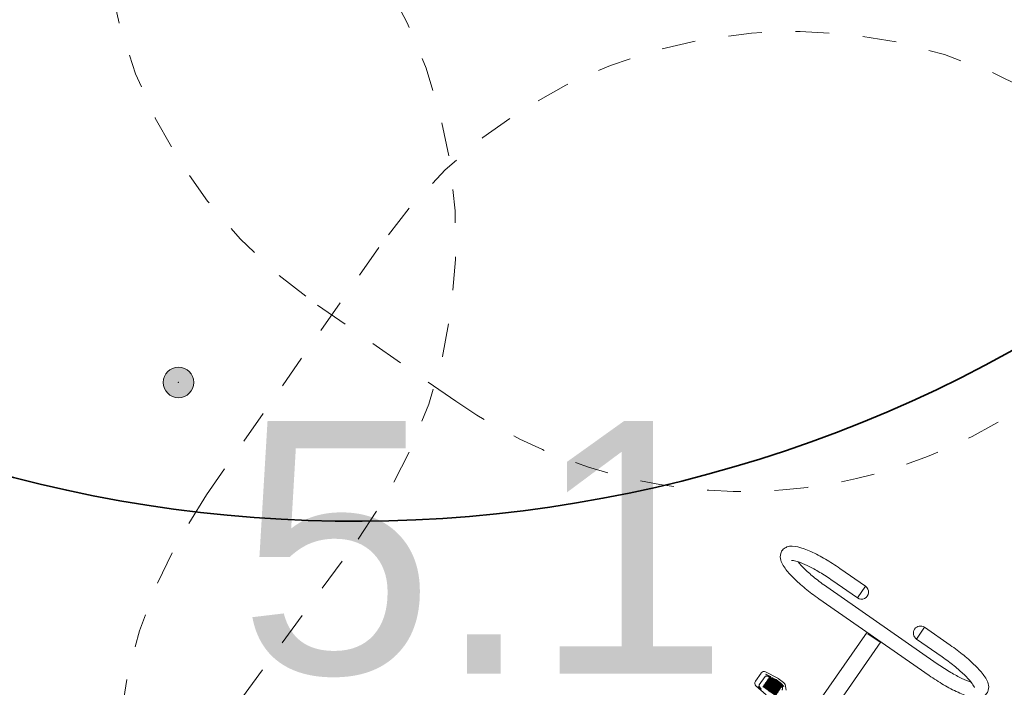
# Model space of a CAD drawing. Extents: x 5477758 to 5478353, y 5918276 to 5918502.
# Tile 39 of 127: x 5477900.66 to 5477903.58, y 5918353.42 to 5918355.4. Entities that reach past the tile are written whole.
import ezdxf
from ezdxf.enums import TextEntityAlignment as Align

# ---------------------------------------------------------------- set-up
doc = ezdxf.new("R2010")
doc.units = 0
doc.header["$LTSCALE"] = 0.25
doc.header["$PDSIZE"] = 0.75
doc.linetypes.add('ACAD_ISO03W100', pattern=[30, 12, -18])
doc.layers.get('0').update_dxf_attribs({"linetype": 'CONTINUOUS', "lineweight": 13})
for name, color, linetype, lineweight in [('0_PROJEKTOWANE ZABAWKI', 7, 'CONTINUOUS', 0), ('OT_Rzedna', 252, 'CONTINUOUS', 18), ('pomiar', 252, 'CONTINUOUS', 18), ('ZZ_korona', 94, 'CONTINUOUS', 35)]:
    doc.layers.add(name, color=color, linetype=linetype, lineweight=lineweight)
doc.styles.add('GEO-INFO', font='arial.ttf')

# ---------------------------------------------------------------- blocks, each defined once
blk = doc.blocks.new('OTRN')
at = {"linetype": 'Continuous', "lineweight": 13}
blk.add_hatch(color=0, dxfattribs=at).paths.add_polyline_path([(0, -0.090553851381, 1), (0, 0.090553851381, 1)])
at = {"color": 0, "linetype": 'Continuous', "lineweight": 13}
blk.add_circle((0, 0), 0.090553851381, dxfattribs=at)
blk = doc.blocks.new('zw$2AC3')
at = {"linetype": 'ACAD_ISO03W100', "lineweight": 0, "ltscale": 0.1}
blk.add_lwpolyline([(-43.25233459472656, -268.3472688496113, 0.4162854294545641), (107.8079483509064, -118.3510163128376), (107.8079483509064, -58.11101630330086, 0.4142135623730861), (-42.19205152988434, 91.8889836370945), (-179.8757082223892, 91.88898369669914, 0.414213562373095), (-329.8757085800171, -58.1110163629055), (-329.8757085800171, -118.3510163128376, 0.414229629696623), (-179.867479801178, -268.351016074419, -1.371421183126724e-05)], format="xyb", close=True, dxfattribs=at)
blk = doc.blocks.new('zw$FF8F')
at = {"lineweight": 0}
for p, q in [((49.35128110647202, 30.64578759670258), (58.6512810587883, 30.64578759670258)), ((58.6512810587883, 30.64578759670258), (58.65128111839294, 26.40578770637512)), ((58.6512810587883, 30.64578759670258), (58.65128111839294, 26.40578770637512)), ((80.05128109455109, 30.64578759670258), (80.05128109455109, 26.40578758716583)), ((80.05128109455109, 30.64578759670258), (89.35128110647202, 30.64578759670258)), ((80.05128109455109, 26.40578758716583), (80.05128109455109, 30.64578759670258)), ((49.35128104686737, 26.40578758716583), (58.65128111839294, 26.40578770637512)), ((80.05128109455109, 26.40578758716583), (89.35128110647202, 26.40578770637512)), ((89.35128116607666, 23.89725601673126), (49.3512812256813, 23.89725577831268)), ((89.3512812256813, 19.65725612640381), (49.3512812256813, 19.65725612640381)), ((66.8512812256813, 19.65725576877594), (66.85128104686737, -18.1531583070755)), ((71.35128116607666, 19.4293315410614), (67.35128104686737, 19.4293315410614)), ((71.85128110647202, -18.15315818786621), (71.85128104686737, 19.65725576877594)), ((47.92128121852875, -8.248210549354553), (47.92128103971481, -8.339882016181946)), ((47.92128103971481, -8.339882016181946), (47.92128098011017, -11.29168713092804)), ((48.80144780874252, -7.255416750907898), (52.86261028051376, -6.765221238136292)), ((49.28148752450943, -7.754284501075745), (50.75561261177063, -7.576352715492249)), ((55.73911678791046, -7.754284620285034), (49.28148752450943, -7.754284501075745)), ((49.449114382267, -11.53874123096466), (49.449114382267, -8.459513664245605)), ((55.31442773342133, -8.049198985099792), (50.6922253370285, -8.049198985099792)), ((55.31442773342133, -8.34411370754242), (50.69222545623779, -8.344113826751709)), ((55.31442767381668, -8.639028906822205), (50.69222551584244, -8.639028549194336)), ((52.98244369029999, -6.758015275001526), (55.0070675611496, -6.758015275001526)), ((55.55811679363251, -7.576352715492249), (55.73911678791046, -7.754284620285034)), ((56.91269713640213, -8.229063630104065), (55.70810449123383, -7.04489004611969)), ((55.31442767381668, -9.2288578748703), (50.69222539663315, -9.22885811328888)), ((55.31442779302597, -9.523772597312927), (50.69222545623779, -9.523772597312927)), ((55.31442755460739, -9.818687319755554), (50.69222545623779, -9.818687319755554)), ((55.31442761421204, -10.11360228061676), (50.69222545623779, -10.1136018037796)), ((55.31442761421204, -10.40851676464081), (50.69222545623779, -10.40851664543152)), ((55.31442779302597, -10.99834620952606), (50.6922253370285, -10.99834620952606)), ((55.31442779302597, -11.29326069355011), (50.69222545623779, -11.29326093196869)), ((55.31442767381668, -8.933943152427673), (50.69222551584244, -8.933943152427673)), ((55.31442773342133, -10.70343160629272), (50.69222551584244, -10.70343148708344)), ((48.80144780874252, -12.28448116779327), (52.8626104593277, -12.77467668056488)), ((49.55289494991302, -12.17800509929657), (49.41719114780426, -12.16162550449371)), ((50.32320713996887, -12.17800486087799), (49.55289494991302, -12.17800509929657))]:
    blk.add_line(p, q, dxfattribs=at)
at = {"linetype": 'ACAD_ISO03W100', "lineweight": 0, "ltscale": 0.1}
blk.add_lwpolyline([(-117.7657574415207, 30.64578759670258), (-117.7657573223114, -59.01622021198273, 0.4142135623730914), (32.23424261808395, -209.016220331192), (106.4683197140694, -209.016220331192, 0.4142135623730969), (256.4683196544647, -59.01622021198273), (256.468319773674, 30.64578783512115, 0.4142135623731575), (106.4683197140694, 180.6457874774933), (32.23424261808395, 180.6457875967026, 0.4142135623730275), (-117.7657574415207, 30.64578759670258)], format="xyb", close=True, dxfattribs=at)
at = {"lineweight": 0}
for centre, radius, start, end in [((58.65128123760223, 28.52578771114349), 2.120000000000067, 269.9999989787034, 89.99999897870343), ((80.05128121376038, 28.52578771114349), 2.120000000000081, 89.99999897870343, 269.9999989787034), ((48.92128121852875, -8.248210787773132), 1.000000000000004, 96.88249277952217, 179.9999989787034), ((52.98244386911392, -7.758015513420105), 1.000000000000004, 89.99999897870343, 96.88249277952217), ((55.00706750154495, -7.758015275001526), 1.000000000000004, 45.48974911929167, 89.99999897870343), ((48.92128121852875, -11.29168713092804), 1.000000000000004, 179.9999989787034, 263.1175070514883)]:
    blk.add_arc(centre, radius, start, end, dxfattribs=at)
for centre, major_axis, ratio, start_param, end_param in [((67.35128110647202, 19.88248538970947), (-0.4999999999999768, 6.38378239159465e-16), 0.9063077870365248, 0.5201680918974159, 1.570796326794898), ((71.35128128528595, 19.88248527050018), (-0.4999999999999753, 4.710121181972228e-14), 0.9063077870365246, 1.570796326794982, 2.62142456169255), ((54.88282662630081, -7.620304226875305), (-8.205509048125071, 4.440892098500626e-15), 0.0223438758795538, 0.8194386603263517, 1.023754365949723), ((52.69430202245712, -11.68883216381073), (-21.43786143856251, 1.243449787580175e-14), 0.1833428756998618, 4.588715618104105, 4.809551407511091), ((52.69430184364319, -11.98374688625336), (-21.43786143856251, 1.243449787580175e-14), 0.1833428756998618, 4.588715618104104, 4.809551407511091), ((52.69430208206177, -12.27866172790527), (-21.43786143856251, 1.243449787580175e-14), 0.1833428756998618, 4.588715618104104, 4.809551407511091), ((52.69430202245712, -12.57357609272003), (-21.43786143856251, 1.243449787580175e-14), 0.1833428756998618, 4.588715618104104, 4.809551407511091), ((56.35695165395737, -7.442372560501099), (-8.205509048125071, 4.440892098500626e-15), 0.0223438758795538, 0.8194386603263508, 0.91733985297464), ((52.69430184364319, -11.51090061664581), (21.43786143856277, -1.4210854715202e-14), 0.1833428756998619, 1.455208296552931, 1.632677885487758), ((52.69430208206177, -11.80581498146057), (21.43786143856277, -1.4210854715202e-14), 0.1833428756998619, 1.455208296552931, 1.632677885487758), ((52.69430196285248, -12.10072982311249), (21.43786143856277, -1.4210854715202e-14), 0.1833428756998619, 1.455208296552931, 1.632677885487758), ((52.69430190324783, -12.39564442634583), (21.43786143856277, -1.4210854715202e-14), 0.1833428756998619, 1.455208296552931, 1.632677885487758), ((52.69430208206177, -12.69055950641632), (21.43786143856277, -1.4210854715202e-14), 0.1833428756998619, 1.455208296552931, 1.632677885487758), ((55.0070675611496, -7.442372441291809), (0.9101233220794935, -6.661338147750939e-16), 0.1833428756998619, 4.888751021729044, 5.18504668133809), ((54.77372992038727, -7.620304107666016), (1.414213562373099, -7.771561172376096e-16), 0.1296429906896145, 5.123462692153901, 5.46374664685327), ((54.59273022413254, -7.442372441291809), (1.414213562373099, -7.771561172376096e-16), 0.1296429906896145, 5.338455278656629, 5.46374664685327), ((52.69430196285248, -12.86849117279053), (-21.43786143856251, 1.243449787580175e-14), 0.1833428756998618, 4.588715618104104, 4.809551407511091), ((52.69430202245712, -13.16340577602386), (-21.43786143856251, 1.243449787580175e-14), 0.1833428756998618, 4.588715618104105, 4.809551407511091), ((52.69430202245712, -13.45832026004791), (-21.43786143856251, 1.243449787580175e-14), 0.1833428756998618, 4.588715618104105, 4.809551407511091), ((52.69430202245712, -13.75323498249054), (-21.43786143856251, 1.243449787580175e-14), 0.1833428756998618, 4.588715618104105, 4.809551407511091), ((52.69430196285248, -14.04814970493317), (-21.43786143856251, 1.243449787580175e-14), 0.1833428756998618, 4.588715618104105, 4.809551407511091), ((52.69430202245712, -14.34306466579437), (-21.43786143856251, 1.243449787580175e-14), 0.1833428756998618, 4.588715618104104, 4.809551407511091), ((52.69430202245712, -14.637979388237), (-21.43786143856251, 1.243449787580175e-14), 0.1833428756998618, 4.588715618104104, 4.809551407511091), ((52.69430190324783, -14.93289387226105), (-21.43786143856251, 1.243449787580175e-14), 0.1833428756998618, 4.588715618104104, 4.809551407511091), ((52.69430202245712, -15.2278083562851), (-21.43786143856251, 1.243449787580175e-14), 0.1833428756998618, 4.588715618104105, 4.809551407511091), ((52.69430190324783, -12.98547410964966), (21.43786143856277, -1.4210854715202e-14), 0.1833428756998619, 1.455208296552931, 1.632677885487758), ((52.69430214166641, -13.280388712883), (21.43786143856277, -1.4210854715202e-14), 0.1833428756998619, 1.455208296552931, 1.632677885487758), ((52.69430190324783, -13.57530343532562), (21.43786143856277, -1.4210854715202e-14), 0.1833428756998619, 1.455208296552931, 1.632677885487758), ((52.69430196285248, -13.87021803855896), (21.43786143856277, -1.4210854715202e-14), 0.1833428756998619, 1.455208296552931, 1.632677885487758), ((52.69430178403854, -14.16513288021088), (21.43786143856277, -1.4210854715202e-14), 0.1833428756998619, 1.455208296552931, 1.632677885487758), ((52.69430190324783, -14.4600476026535), (21.43786143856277, -1.4210854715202e-14), 0.1833428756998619, 1.455208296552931, 1.632677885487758), ((52.69430184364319, -14.75496232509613), (21.43786143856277, -1.4210854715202e-14), 0.1833428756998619, 1.455208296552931, 1.632677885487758), ((55.01853042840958, -12.02764487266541), (-8.205509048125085, 3.552713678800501e-15), 0.02234387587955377, 0.819438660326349, 1.012852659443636), ((55.15423423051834, -12.04402482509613), (-8.205509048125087, 4.440892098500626e-15), 0.02234387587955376, 0.8194386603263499, 1.002139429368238)]:
    blk.add_ellipse(centre, major_axis=major_axis, ratio=ratio, start_param=start_param, end_param=end_param, dxfattribs=at)
for points, knots in [([(49.3512812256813, 19.65725612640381), (47.65070301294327, 19.65725588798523), (45.95059335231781, 19.72069656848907), (42.70264118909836, 19.97065806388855), (41.15738791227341, 20.15776669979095), (38.32203084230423, 20.65475237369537), (37.04757297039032, 20.96510708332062), (34.71371567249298, 21.79478967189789), (33.67593312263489, 22.22355306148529), (32.67504805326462, 23.57331740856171), (32.5134402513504, 23.85484063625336), (32.23637670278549, 24.64070439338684), (32.1869700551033, 25.19337952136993), (32.37163043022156, 26.15874099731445), (32.56812989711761, 26.56460964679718), (33.12751913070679, 27.36480236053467), (33.51727730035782, 27.69270658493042), (34.86345785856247, 28.60490667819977), (35.96605086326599, 29.0072785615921), (38.61967158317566, 29.71894156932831), (40.14924103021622, 29.99911534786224), (43.37650179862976, 30.40033614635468), (45.04617923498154, 30.53125143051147), (47.61743938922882, 30.62937390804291), (48.4843522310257, 30.64578747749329), (49.35128110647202, 30.64578759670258)], [3.141592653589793, 3.141592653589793, 3.141592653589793, 3.141592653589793, 3.471228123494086, 3.471228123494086, 3.803520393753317, 3.803520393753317, 4.148217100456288, 4.148217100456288, 4.547103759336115, 4.547103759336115, 4.633246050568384, 4.633246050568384, 4.755392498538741, 4.755392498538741, 4.868367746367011, 4.868367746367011, 5.032913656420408, 5.032913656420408, 5.410338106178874, 5.410338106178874, 5.778299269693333, 5.778299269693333, 6.115142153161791, 6.115142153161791, 6.283185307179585, 6.283185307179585, 6.283185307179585, 6.283185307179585]), ([(89.35128110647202, 30.64578759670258), (91.05185914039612, 30.645787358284), (92.75196921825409, 30.5823472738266), (95.99992108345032, 30.33238554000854), (97.54517447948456, 30.14527690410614), (100.3805315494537, 29.64829123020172), (101.6549893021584, 29.33793663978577), (103.9888463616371, 28.50825393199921), (105.0266292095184, 28.0794905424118), (106.0275144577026, 26.72972643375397), (106.1891219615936, 26.44820284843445), (106.4661856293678, 25.66233909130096), (106.51559227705, 25.10966408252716), (106.3309318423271, 24.14430272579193), (106.1344324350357, 23.7384340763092), (105.5750431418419, 22.93824172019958), (105.1852849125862, 22.61033713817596), (103.8391044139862, 21.69813704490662), (102.7365112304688, 21.29576504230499), (100.0828907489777, 20.58410203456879), (98.55332118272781, 20.30392813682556), (95.32606053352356, 19.90270745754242), (93.65638303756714, 19.77179205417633), (91.08512288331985, 19.67366969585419), (90.21820992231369, 19.65725600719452), (89.3512812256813, 19.65725612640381)], [3.966027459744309e-16, 3.966027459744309e-16, 3.966027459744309e-16, 3.966027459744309e-16, 0.3296354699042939, 0.3296354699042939, 0.6619277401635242, 0.6619277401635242, 1.006624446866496, 1.006624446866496, 1.405511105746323, 1.405511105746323, 1.491653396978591, 1.491653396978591, 1.613799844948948, 1.613799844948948, 1.726775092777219, 1.726775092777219, 1.891321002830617, 1.891321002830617, 2.268745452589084, 2.268745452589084, 2.636706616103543, 2.636706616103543, 2.973549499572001, 2.973549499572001, 3.141592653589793, 3.141592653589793, 3.141592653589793, 3.141592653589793]), ([(36.21503138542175, 24.39199340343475), (36.21813851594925, 24.39492428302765), (36.22279894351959, 24.39932036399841), (36.29558646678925, 24.45688807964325), (36.4581498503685, 24.5641542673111), (37.04529941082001, 24.84241354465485), (37.53855681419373, 25.02625262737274), (38.89181810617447, 25.41290867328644), (39.80975538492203, 25.61389315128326), (41.98205119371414, 25.97076106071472), (43.26025569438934, 26.12168800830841), (46.01585811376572, 26.33590710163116), (47.4983469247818, 26.39636361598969), (49.10857707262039, 26.40544545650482), (49.22992914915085, 26.40578746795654), (49.35128104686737, 26.40578758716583)], [4.943364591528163, 4.943364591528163, 4.943364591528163, 4.943364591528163, 4.989496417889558, 4.989496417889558, 5.155564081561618, 5.155564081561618, 5.379342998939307, 5.379342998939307, 5.652412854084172, 5.652412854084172, 5.950449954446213, 5.950449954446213, 6.258117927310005, 6.258117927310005, 6.283185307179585, 6.283185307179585, 6.283185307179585, 6.283185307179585]), ([(89.35128110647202, 26.40578770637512), (90.85354101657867, 26.40578770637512), (92.35566854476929, 26.35280227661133), (95.19222414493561, 26.14818203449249), (96.52774775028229, 25.99710071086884), (98.85977125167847, 25.62388849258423), (99.86625450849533, 25.4029039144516), (101.3825740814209, 24.95769274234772), (101.9316453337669, 24.7287871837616), (102.4002917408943, 24.46686232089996), (102.4526351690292, 24.42194092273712), (102.4875307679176, 24.39199352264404)], [4.967400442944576e-16, 4.967400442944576e-16, 4.967400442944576e-16, 4.967400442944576e-16, 0.3103179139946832, 0.3103179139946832, 0.618359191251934, 0.618359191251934, 0.9170402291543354, 0.9170402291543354, 1.188143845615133, 1.188143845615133, 1.339820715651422, 1.339820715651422, 1.339820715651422, 1.339820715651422]), ([(49.3512812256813, 23.89725577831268), (47.84902131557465, 23.89725601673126), (46.34689372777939, 23.95024144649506), (43.51033824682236, 24.1548615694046), (42.17481470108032, 24.30594313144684), (39.84279131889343, 24.67915546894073), (38.83630764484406, 24.9001396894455), (38.02103632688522, 25.13951408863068), (38.00075989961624, 25.14551484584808), (37.9806250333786, 25.15152180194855)], [3.141592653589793, 3.141592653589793, 3.141592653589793, 3.141592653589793, 3.451910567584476, 3.451910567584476, 3.759951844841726, 3.759951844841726, 4.058632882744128, 4.058632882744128, 4.066304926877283, 4.066304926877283, 4.066304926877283, 4.066304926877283]), ([(100.7219372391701, 25.15152204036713), (100.6671658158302, 25.1351820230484), (100.6113448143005, 25.1188839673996), (99.81074410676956, 24.89013528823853), (98.89280694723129, 24.68915045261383), (96.72051113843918, 24.33228254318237), (95.44230669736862, 24.18135583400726), (92.68670427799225, 23.96713662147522), (91.20421516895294, 23.90667998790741), (89.59398525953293, 23.89759814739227), (89.47263312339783, 23.89725613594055), (89.35128116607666, 23.89725601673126)], [2.216880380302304, 2.216880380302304, 2.216880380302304, 2.216880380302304, 2.237750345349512, 2.237750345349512, 2.510820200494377, 2.510820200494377, 2.808857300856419, 2.808857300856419, 3.116525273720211, 3.116525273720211, 3.141592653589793, 3.141592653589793, 3.141592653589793, 3.141592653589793]), ([(49.449114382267, -8.459513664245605), (49.44911456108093, -8.432613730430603), (49.45672184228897, -8.40473210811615), (49.48203718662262, -8.352579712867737), (49.49954795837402, -8.328218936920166), (49.54139482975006, -8.279138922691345), (49.57417356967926, -8.248854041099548), (49.67118662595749, -8.170416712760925), (49.76116144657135, -8.116218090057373), (50.04571491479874, -7.96647584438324), (50.30960750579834, -7.870932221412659), (50.55999737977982, -7.793291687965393), (50.58718931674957, -7.785041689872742), (50.61462312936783, -7.776891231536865)], [0, 0, 0, 0, 0.08209133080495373, 0.08209133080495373, 0.1641826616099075, 0.1641826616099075, 0.2757654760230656, 0.2757654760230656, 0.5384505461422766, 0.5384505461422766, 1.240972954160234, 1.240972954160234, 1.325637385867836, 1.325637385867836, 1.325637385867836, 1.325637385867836]), ([(50.61462324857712, -8.071806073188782), (50.72330981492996, -8.039517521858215), (50.83371686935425, -8.009399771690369), (51.0853665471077, -7.945527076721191), (51.22696578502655, -7.91290295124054), (51.36854022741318, -7.882858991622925)], [4.481510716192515, 4.481510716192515, 4.481510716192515, 4.481510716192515, 4.802963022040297, 4.802963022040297, 5.207000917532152, 5.207000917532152, 5.207000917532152, 5.207000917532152]), ([(50.61462330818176, -8.366720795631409), (50.72330981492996, -8.334432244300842), (50.83371698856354, -8.304314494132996), (51.08536642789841, -8.240441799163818), (51.22696572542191, -8.207817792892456), (51.36854010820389, -8.177773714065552)], [4.481510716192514, 4.481510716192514, 4.481510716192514, 4.481510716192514, 4.802963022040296, 4.802963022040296, 5.207000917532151, 5.207000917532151, 5.207000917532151, 5.207000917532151]), ([(50.61462306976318, -8.661635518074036), (50.72330975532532, -8.62934696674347), (50.83371704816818, -8.599229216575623), (51.0853665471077, -8.535356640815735), (51.22696572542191, -8.502732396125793), (51.36854010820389, -8.472688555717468)], [4.481510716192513, 4.481510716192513, 4.481510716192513, 4.481510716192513, 4.802963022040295, 4.802963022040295, 5.207000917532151, 5.207000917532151, 5.207000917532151, 5.207000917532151]), ([(50.61462318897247, -8.956550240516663), (50.72330987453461, -8.924261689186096), (50.83371692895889, -8.89414393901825), (51.08536636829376, -8.830271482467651), (51.22696572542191, -8.79764711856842), (51.36854022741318, -8.767603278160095)], [4.481510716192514, 4.481510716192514, 4.481510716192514, 4.481510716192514, 4.802963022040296, 4.802963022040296, 5.207000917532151, 5.207000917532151, 5.207000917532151, 5.207000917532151]), ([(51.36854010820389, -7.587944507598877), (51.44654721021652, -7.571390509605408), (51.52504283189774, -7.555519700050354), (51.97587394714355, -7.468475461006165), (52.35145318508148, -7.412121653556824), (52.76235431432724, -7.362524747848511), (52.83180975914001, -7.354567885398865), (52.9023859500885, -7.346953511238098)], [2.058272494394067, 2.058272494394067, 2.058272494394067, 2.058272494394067, 2.277243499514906, 2.277243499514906, 3.313514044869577, 3.313514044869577, 3.519204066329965, 3.519204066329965, 3.519204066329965, 3.519204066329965]), ([(52.9023859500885, -7.346953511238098), (52.92628544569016, -7.344375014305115), (52.94988459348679, -7.343204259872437), (52.97589373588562, -7.343266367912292), (52.97916108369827, -7.34329879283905), (52.98244386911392, -7.343356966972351)], [0.9195502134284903, 0.9195502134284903, 0.9195502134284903, 0.9195502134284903, 0.9878326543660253, 0.9878326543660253, 0.997584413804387, 0.997584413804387, 0.997584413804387, 0.997584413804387]), ([(52.98244386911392, -7.343356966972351), (53.24022376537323, -7.347913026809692), (53.51052314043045, -7.358902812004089), (54.15183848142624, -7.404769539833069), (54.52204346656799, -7.447006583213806), (54.90432274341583, -7.518910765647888), (54.95519697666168, -7.529073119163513), (55.00706762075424, -7.540258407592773)], [3.520827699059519, 3.520827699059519, 3.520827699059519, 3.520827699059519, 4.259733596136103, 4.259733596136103, 5.279858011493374, 5.279858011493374, 5.429284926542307, 5.429284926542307, 5.429284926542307, 5.429284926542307]), ([(55.00706762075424, -7.540258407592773), (55.01776421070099, -7.542565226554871), (55.02843821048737, -7.545255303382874), (55.07986408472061, -7.56013286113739), (55.11911606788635, -7.577741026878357), (55.15752243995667, -7.600790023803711), (55.16215521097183, -7.60367739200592), (55.16674810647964, -7.606648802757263)], [0.8206416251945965, 0.8206416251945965, 0.8206416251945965, 0.8206416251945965, 0.8511820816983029, 0.8511820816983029, 0.969224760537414, 0.969224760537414, 0.9855590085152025, 0.9855590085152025, 0.9855590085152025, 0.9855590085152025]), ([(55.16674810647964, -7.90156352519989), (55.19709545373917, -7.921197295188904), (55.22567647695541, -7.94453752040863), (55.26810890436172, -7.988097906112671), (55.2836207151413, -8.006537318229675), (55.2977123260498, -8.02602231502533)], [0.9855590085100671, 0.9855590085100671, 0.9855590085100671, 0.9855590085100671, 1.093488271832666, 1.093488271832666, 1.163567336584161, 1.163567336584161, 1.163567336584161, 1.163567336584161]), ([(55.166748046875, -8.196478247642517), (55.19709545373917, -8.21611201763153), (55.2256765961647, -8.239452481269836), (55.26810890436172, -8.283012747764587), (55.28362065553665, -8.301452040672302), (55.29771244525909, -8.320936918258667)], [0.9855590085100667, 0.9855590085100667, 0.9855590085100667, 0.9855590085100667, 1.093488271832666, 1.093488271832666, 1.163567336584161, 1.163567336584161, 1.163567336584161, 1.163567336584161]), ([(55.33884084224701, -7.788373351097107), (55.40864127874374, -7.886253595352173), (55.47662353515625, -7.985438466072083), (55.61251246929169, -8.193403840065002), (55.69957625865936, -8.33581268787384), (55.79469054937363, -8.514133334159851), (55.8283611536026, -8.581958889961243), (55.8672354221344, -8.670749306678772), (55.8825010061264, -8.708414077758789), (55.91410768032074, -8.79642117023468), (55.93394386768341, -8.863590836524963), (55.93851917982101, -8.924699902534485)], [1.78274111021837, 1.78274111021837, 1.78274111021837, 1.78274111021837, 2.111714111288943, 2.111714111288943, 2.530501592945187, 2.530501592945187, 2.720762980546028, 2.720762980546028, 2.82304020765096, 2.82304020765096, 3.003430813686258, 3.003430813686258, 3.003430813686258, 3.003430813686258]), ([(50.6741823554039, -12.18318295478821), (50.62643718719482, -12.17107665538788), (50.57936555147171, -12.15871012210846), (50.31096857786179, -12.08545815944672), (50.04867404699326, -12.00193393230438), (49.7655326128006, -11.86759316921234), (49.67593020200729, -11.81856453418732), (49.57800722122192, -11.74570858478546), (49.54414016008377, -11.71668982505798), (49.5010187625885, -11.66912281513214), (49.48303383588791, -11.6454404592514), (49.45698267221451, -11.59399139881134), (49.449114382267, -11.56612026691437), (49.449114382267, -11.53874123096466)], [-1.386627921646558, -1.386627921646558, -1.386627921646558, -1.386627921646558, -1.241073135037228, -1.241073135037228, -0.5428294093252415, -0.5428294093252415, -0.2816559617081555, -0.2816559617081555, -0.1671056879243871, -0.1671056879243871, -0.08355284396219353, -0.08355284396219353, 0, 0, 0, 0]), ([(50.61462312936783, -9.25146496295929), (50.7233099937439, -9.219176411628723), (50.83371686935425, -9.189058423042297), (51.0853665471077, -9.1251859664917), (51.22696572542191, -9.092561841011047), (51.36854016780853, -9.062517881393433)], [4.481510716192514, 4.481510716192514, 4.481510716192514, 4.481510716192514, 4.802963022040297, 4.802963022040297, 5.207000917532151, 5.207000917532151, 5.207000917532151, 5.207000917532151]), ([(50.61462324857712, -9.546379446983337), (50.72330993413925, -9.514090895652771), (50.83371698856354, -9.483973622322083), (51.08536642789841, -9.420100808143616), (51.22696566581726, -9.387476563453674), (51.36854022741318, -9.35743272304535)], [4.481510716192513, 4.481510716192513, 4.481510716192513, 4.481510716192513, 4.802963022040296, 4.802963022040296, 5.207000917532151, 5.207000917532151, 5.207000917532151, 5.207000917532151]), ([(50.61462306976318, -9.841294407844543), (50.72330981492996, -9.809006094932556), (50.83371710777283, -9.77888810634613), (51.08536642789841, -9.715015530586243), (51.2269658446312, -9.682391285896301), (51.36854016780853, -9.652347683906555)], [4.481510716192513, 4.481510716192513, 4.481510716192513, 4.481510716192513, 4.802963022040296, 4.802963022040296, 5.207000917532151, 5.207000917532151, 5.207000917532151, 5.207000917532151]), ([(50.61462318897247, -10.13620913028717), (50.72330987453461, -10.10392081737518), (50.83371698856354, -10.07380259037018), (51.0853665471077, -10.00993025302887), (51.22696572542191, -9.977306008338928), (51.36854004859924, -9.947262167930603)], [4.481510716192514, 4.481510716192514, 4.481510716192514, 4.481510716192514, 4.802963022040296, 4.802963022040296, 5.207000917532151, 5.207000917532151, 5.207000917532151, 5.207000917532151]), ([(50.61462306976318, -10.43112361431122), (50.72330993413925, -10.39883506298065), (50.83371704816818, -10.36871719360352), (51.08536642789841, -10.30484473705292), (51.22696572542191, -10.27222073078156), (51.36854010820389, -10.24217712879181)], [4.481510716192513, 4.481510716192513, 4.481510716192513, 4.481510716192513, 4.802963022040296, 4.802963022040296, 5.207000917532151, 5.207000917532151, 5.207000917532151, 5.207000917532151]), ([(50.61462306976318, -10.72603833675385), (50.72330981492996, -10.69374978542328), (50.83371704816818, -10.66363191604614), (51.08536636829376, -10.59975969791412), (51.2269658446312, -10.56713557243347), (51.36854022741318, -10.53709137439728)], [4.481510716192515, 4.481510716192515, 4.481510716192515, 4.481510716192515, 4.802963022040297, 4.802963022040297, 5.207000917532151, 5.207000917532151, 5.207000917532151, 5.207000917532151]), ([(50.61462312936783, -11.02095353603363), (50.72330993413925, -10.98866450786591), (50.83371686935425, -10.95854675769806), (51.08536648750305, -10.89467465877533), (51.2269658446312, -10.8620502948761), (51.36854022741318, -10.83200597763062)], [4.481510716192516, 4.481510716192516, 4.481510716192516, 4.481510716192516, 4.802963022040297, 4.802963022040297, 5.207000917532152, 5.207000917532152, 5.207000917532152, 5.207000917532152]), ([(50.61462324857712, -11.3158677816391), (50.7233099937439, -11.28357923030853), (50.83371698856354, -11.25346148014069), (51.08536642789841, -11.18958938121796), (51.2269658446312, -11.15696465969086), (51.36854028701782, -11.12692081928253)], [4.481510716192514, 4.481510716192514, 4.481510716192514, 4.481510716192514, 4.802963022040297, 4.802963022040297, 5.207000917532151, 5.207000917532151, 5.207000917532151, 5.207000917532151])]:
    blk.add_open_spline(points, degree=3, knots=knots, dxfattribs=at)
for points in [[(55.2977123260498, -8.02602231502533), (55.31150668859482, -8.045095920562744), (55.32521879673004, -8.064185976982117), (55.3388409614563, -8.083287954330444)], [(55.29771244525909, -8.320936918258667), (55.31150674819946, -8.340010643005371), (55.32521885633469, -8.359100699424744), (55.3388409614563, -8.378202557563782)]]:
    blk.add_open_spline(points, degree=3, dxfattribs=at)
blk = doc.blocks.new('zw$A18C')
at = {"linetype": 'ACAD_ISO03W100', "lineweight": 0, "ltscale": 0.1}
blk.add_lwpolyline([(-29.81042389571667, -212.4834856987, 0.4142135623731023), (120.1895760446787, -62.48348569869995), (120.1895759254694, 102.5315146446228, 0.4142135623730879), (-29.81042383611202, 252.5315144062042), (-80.05042390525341, 252.5315144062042, 0.4142135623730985), (-230.0504239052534, 102.5315144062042), (-230.0504239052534, -62.48348557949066, 0.4142135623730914), (-80.05042390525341, -212.4834856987)], format="xyb", close=True, dxfattribs=at)

msp = doc.modelspace()

# ---------------------------------------------------------------- linework, layer by layer
at = {"layer": 'OT_Rzedna', "color": 7}
msp.add_point((5477901.134186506, 5918354.323436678), dxfattribs=at)
at = {"layer": 'ZZ_korona'}
for start, end in [(9.778153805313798, 236.4984371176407), (238.8405320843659, 313.1921635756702)]:
    msp.add_arc((5477901.657549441, 5918357.911655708), 4, start, end, dxfattribs=at)

# ---------------------------------------------------------------- block references
at = {"layer": '0_PROJEKTOWANE ZABAWKI', "color": 1, "lineweight": 0}
for name, p, xscale, yscale, zscale, rotation in [('zw$A18C', (5477902.737979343, 5918356.784116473), 0.009947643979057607, 0.009947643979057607, 0.009947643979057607, 145.1646599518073), ('zw$2AC3', (5477899.858387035, 5918352.947505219), 0.0100229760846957, 0.0100229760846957, 0.0100229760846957, 233.789402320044), ('zw$FF8F', (5477902.516998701, 5918353.802151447), 0.009968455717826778, 0.009968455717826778, 0.009968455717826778, 325.164659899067)]:
    msp.add_blockref(name, p, dxfattribs=dict(at, xscale=xscale, yscale=yscale, zscale=zscale, rotation=rotation))
at = {"layer": 'OT_Rzedna', "color": 7, "linetype": 'Continuous', "xscale": 0.5, "yscale": 0.5, "zscale": 0.5}
msp.add_blockref('OTRN', (5477901.134186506, 5918354.323436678), dxfattribs=at)

# ---------------------------------------------------------------- texts
at = {"layer": 'pomiar', "color": 7, "style": 'GEO-INFO'}
msp.add_text('5.1', height=0.75, dxfattribs=at).set_placement((5477901.31129975, 5918354.209394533), align=Align.TOP_LEFT)

doc.saveas('drawing.dxf')
